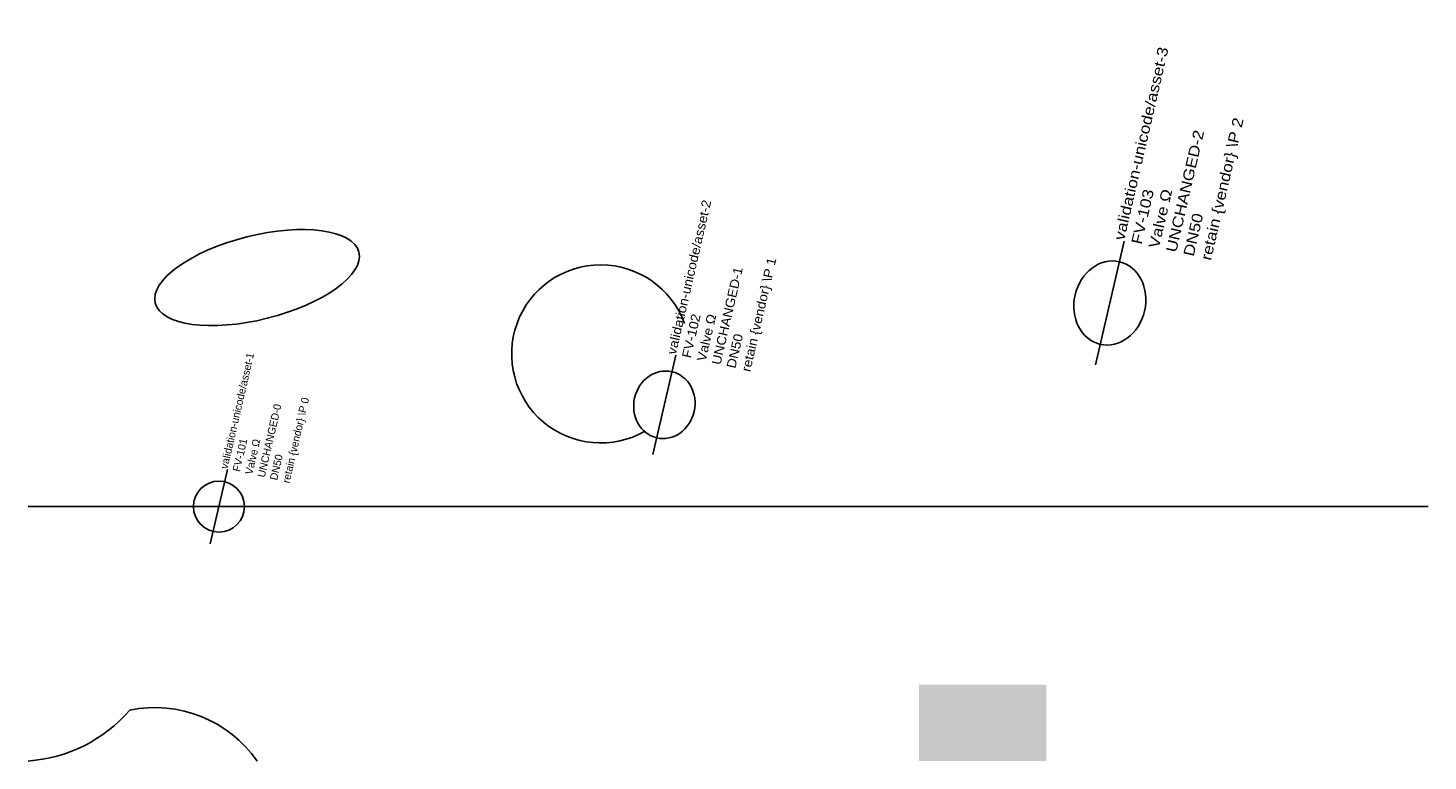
# Model space of a CAD drawing. Header units: metres. Extents: x 0 to 110, y 0 to 58.
import ezdxf

# ---------------------------------------------------------------- set-up
doc = ezdxf.new("R2010")
doc.units = ezdxf.units.M
doc.layers.add('LABEL', color=2, linetype='Continuous')
doc.layers.add('PIPE', color=3, linetype='Continuous')

# ---------------------------------------------------------------- blocks, each defined once
blk = doc.blocks.new('ASSET')
blk.add_line((-3, 0), (3, 0))
blk.add_circle((0, 0), 2)
at = {"layer": 'LABEL'}
for tag, p in [('ICT_ID', (3, 0)), ('TAG', (3, -1)), ('MODEL', (3, -2)), ('SERIAL', (3, -3)), ('SIZE', (3, -4)), ('VENDOR_PRIVATE', (3, -5))]:
    blk.add_attdef(tag, p, '', height=0.6, dxfattribs=at)

msp = doc.modelspace()

# ---------------------------------------------------------------- hatches: boundary and pattern name
msp.add_hatch(color=5).paths.add_polyline_path([(70, 0), (80, 0), (80, 6), (70, 6)])

# ---------------------------------------------------------------- linework, layer by layer
msp.add_lwpolyline([(0, 0, 0.2), (8, 4, -0.3), (18, 0)], format="xyb")
msp.add_arc((45, 32), 7, 20, 300)
msp.add_ellipse((18, 38), major_axis=(8, 2), ratio=0.4)
at = {"layer": 'PIPE'}
msp.add_line((0, 20), (110, 20), dxfattribs=at)

# ---------------------------------------------------------------- block references
at = {"layer": 'PIPE', "rotation": 77}
for p, xscale, yscale, values in [((85, 36), 1.6666666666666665, 1.4, {'ICT_ID': 'validation-unicode/asset-3', 'TAG': 'FV-103', 'MODEL': 'Valve Ω', 'SERIAL': 'UNCHANGED-2', 'SIZE': 'DN50', 'VENDOR_PRIVATE': 'retain {vendor} \\P 2'}), ((50, 28), 1.3333333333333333, 1.2, {'ICT_ID': 'validation-unicode/asset-2', 'TAG': 'FV-102', 'MODEL': 'Valve Ω', 'SERIAL': 'UNCHANGED-1', 'SIZE': 'DN50', 'VENDOR_PRIVATE': 'retain {vendor} \\P 1'})]:
    msp.add_blockref('ASSET', p, dxfattribs=dict(at, xscale=xscale, yscale=yscale)).add_auto_attribs(values)
msp.add_blockref('ASSET', (15, 20), dxfattribs=at).add_auto_attribs({'ICT_ID': 'validation-unicode/asset-1', 'TAG': 'FV-101', 'MODEL': 'Valve Ω', 'SERIAL': 'UNCHANGED-0', 'SIZE': 'DN50', 'VENDOR_PRIVATE': 'retain {vendor} \\P 0'})

doc.saveas('drawing.dxf')
